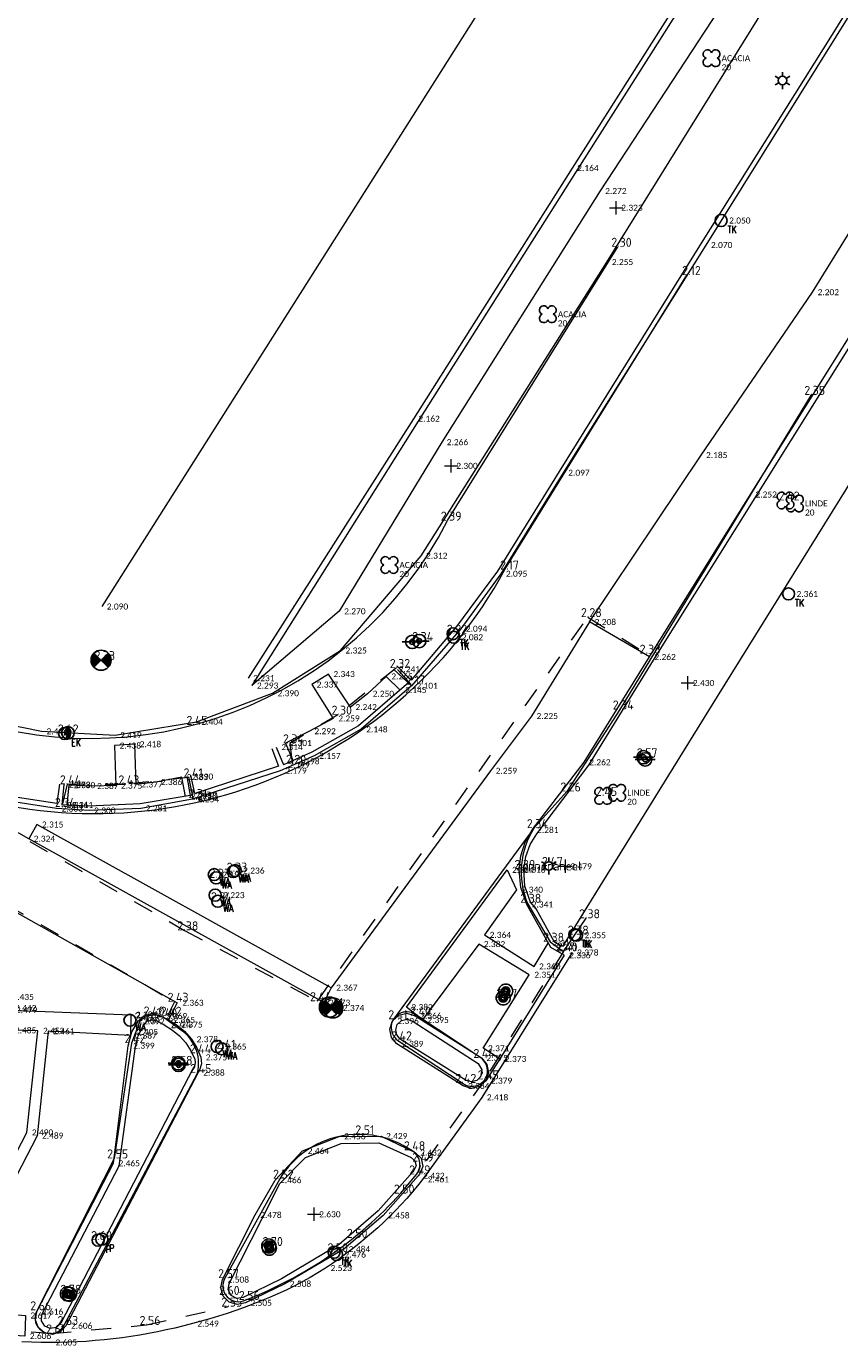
# Model space of a CAD drawing. Header units: metres. Extents: x 152089 to 154194, y 463573 to 464275.
# Tile 25 of 35: x 153844 to 153869, y 463845 to 463884. Entities that reach past the tile are written whole.
import ezdxf
from ezdxf.enums import TextEntityAlignment as Align
from ezdxf.lldxf.tags import DXFTag

# ---------------------------------------------------------------- set-up
doc = ezdxf.new("R2010")
doc.units = ezdxf.units.M
doc.header["$MEASUREMENT"] = 0
doc.linetypes.add('XX-HIDDEN', pattern=[4, 2, -2])
for name, color, linetype, lineweight, true_color in [('B-ME-AL-HOOGTELABEL_HOOGTEMERK-S', 1, 'Continuous', 0, 0xff0000), ('B-ME-VH-KANTOPSLUITING_TROTTOIRBAND_130 150-G', 7, 'VH-TROTTOIRBAND_130-150', 0, 0xff7fdf), ('B-ME-VH-KANTOPSLUITING_TROTTOIRBAND_180 200-G', 7, 'VH-TROTTOIRBAND_180-200', 0, 0xff7fff), ('B-ME-VH-VERHARDING_KLINKERS-G', 40, 'Continuous', 0, 0xffbf00), ('B-ME-VW-MARKERING-G', 4, 'Continuous', 0, 0x00ffff)]:
    doc.layers.add(name, color=color, linetype=linetype, lineweight=lineweight, true_color=true_color)
for name, color, linetype in [('B-ME-GR-BOOM-S', 100, 'Continuous'), ('B-ME-IE-MEUBILAIR_LICHTMAST-S', 1, 'Continuous'), ('B-ME-IE-MEUBILAIR_PAAL-S', 1, 'Continuous'), ('B-ME-IE-MEUBILAIR_TROTTOIRKOLK-S', 1, 'Continuous'), ('B-ME-IE-MEUBILAIR_VERKEERSBORD-S', 1, 'Continuous'), ('B-ME-IE-MEUBILAIR_VERKEERSLICHT-S', 1, 'Continuous'), ('B-ME-KL-ELEKTRA_KAST-S', 1, 'Continuous'), ('B-ME-KL-WATER_AFSLUITER-S', 1, 'Continuous'), ('B-ME-RI-PUT-S', 1, 'Continuous'), ('B-ME-XX-TEKST-S', 1, 'Continuous'), ('X-XX-AL-MEETPUNT_DATA_HOOGTE-T', 7, 'Continuous')]:
    doc.layers.add(name, color=color, linetype=linetype)
for name, color, linetype, lineweight in [('B-ME-VH-KANTOPSLUITING_VOORKANTBAND-G', 210, 'Continuous', 18), ('B-ME-VH-MATERIAALGRENS-G', 243, 'XX-HIDDEN', 18), ('B-ME-VH-VERHARDING_ASFALT-G', 2, 'Continuous', 18), ('B-ME-VH-VERHARDING_TEGEL-G', 24, 'Continuous', 18)]:
    doc.layers.add(name, color=color, linetype=linetype, lineweight=lineweight)
doc.styles.add('18_100', font='romans', dxfattribs={"width": 0.8, "height": 0.18})
doc.styles.add('18_200', font='romans', dxfattribs={"width": 0.8, "height": 0.36})
doc.styles.add('NLCS-ISO-ANNOTATIVE-T18', font='txt', dxfattribs={"height": 1.8})
doc.styles.add('SLK', font='calibri.ttf', dxfattribs={"height": 0.3})
tags = doc.linetypes.add('VH-TROTTOIRBAND_130-150', pattern=[15, 5, -2, 2, -2, 2, -2]).pattern_tags.tags
tags[14:15] = [DXFTag(74, 4), DXFTag(75, 0), DXFTag(340, '0'), DXFTag(46, 1.0), DXFTag(50, 0.0), DXFTag(44, 0.0), DXFTag(45, 0.0)]
tags[12:13] = [DXFTag(74, 4), DXFTag(75, 0), DXFTag(340, '0'), DXFTag(46, 1.0), DXFTag(50, 0.0), DXFTag(44, 0.0), DXFTag(45, 0.0)]
tags[10:11] = [DXFTag(74, 4), DXFTag(75, 0), DXFTag(340, '0'), DXFTag(46, 1.0), DXFTag(50, 0.0), DXFTag(44, 0.0), DXFTag(45, 0.0)]
tags[8:9] = [DXFTag(74, 4), DXFTag(75, 0), DXFTag(340, '0'), DXFTag(46, 1.0), DXFTag(50, 0.0), DXFTag(44, 0.0), DXFTag(45, 0.0)]
tags[6:7] = [DXFTag(74, 4), DXFTag(75, 0), DXFTag(340, '0'), DXFTag(46, 1.0), DXFTag(50, 0.0), DXFTag(44, 0.0), DXFTag(45, 0.0)]
tags[4:5] = [DXFTag(74, 4), DXFTag(75, 0), DXFTag(340, '0'), DXFTag(46, 1.0), DXFTag(50, 0.0), DXFTag(44, 0.0), DXFTag(45, 0.0)]
tags = doc.linetypes.add('VH-TROTTOIRBAND_180-200', pattern=[20, 10, -2, 2, -2, 2, -2]).pattern_tags.tags
tags[14:15] = [DXFTag(74, 4), DXFTag(75, 0), DXFTag(340, '0'), DXFTag(46, 1.0), DXFTag(50, 0.0), DXFTag(44, 0.0), DXFTag(45, 0.0)]
tags[12:13] = [DXFTag(74, 4), DXFTag(75, 0), DXFTag(340, '0'), DXFTag(46, 1.0), DXFTag(50, 0.0), DXFTag(44, 0.0), DXFTag(45, 0.0)]
tags[10:11] = [DXFTag(74, 4), DXFTag(75, 0), DXFTag(340, '0'), DXFTag(46, 1.0), DXFTag(50, 0.0), DXFTag(44, 0.0), DXFTag(45, 0.0)]
tags[8:9] = [DXFTag(74, 4), DXFTag(75, 0), DXFTag(340, '0'), DXFTag(46, 1.0), DXFTag(50, 0.0), DXFTag(44, 0.0), DXFTag(45, 0.0)]
tags[6:7] = [DXFTag(74, 4), DXFTag(75, 0), DXFTag(340, '0'), DXFTag(46, 1.0), DXFTag(50, 0.0), DXFTag(44, 0.0), DXFTag(45, 0.0)]
tags[4:5] = [DXFTag(74, 4), DXFTag(75, 0), DXFTag(340, '0'), DXFTag(46, 1.0), DXFTag(50, 0.0), DXFTag(44, 0.0), DXFTag(45, 0.0)]

# ---------------------------------------------------------------- blocks, each defined once
blk = doc.blocks.new('electrakast')
at = {"ltscale": 2}
blk.add_ellipse((0, 0), major_axis=(-0.127, 0.127), ratio=1, start_param=3.926991, end_param=10.210176, dxfattribs=at)
at = {"ltscale": 2, "style": '18_100', "width": 0.8}
blk.add_text('EK', height=0.216, dxfattribs=at).set_placement((0.193, -0.375))
at = {"style": '18_200', "width": 0.8}
blk.add_attdef('HOOGTE', (0.197, 0.236), '', height=0.25, dxfattribs=at)
blk = doc.blocks.new('put')
at = {"color": 0, "ltscale": 0.5}
for p, q in [((-0.3, 0), (0, 0)), ((-0.299, 0.028), (-0.028, 0.027)), ((-0.295, 0.055), (-0.055, 0.055)), ((-0.289, 0.083), (-0.083, 0.082)), ((-0.279, 0.11), (-0.11, 0.11)), ((-0.267, 0.137), (-0.138, 0.137)), ((-0.267, 0.137), (-0.138, 0.137)), ((-0.251, 0.165), (-0.165, 0.165)), ((-0.23, 0.192), (-0.192, 0.192)), ((0, 0), (0.3, 0)), ((0.027, 0.027), (0.298, 0.027)), ((0.055, 0.055), (0.295, 0.055)), ((0.082, 0.082), (0.288, 0.082)), ((0.11, 0.11), (0.279, 0.109)), ((0.137, 0.137), (0.267, 0.137)), ((0.165, 0.164), (0.251, 0.164)), ((0.192, 0.192), (0.23, 0.192)), ((-0.299, -0.027), (-0.027, -0.027)), ((-0.295, -0.055), (-0.055, -0.055)), ((-0.289, -0.082), (-0.082, -0.082)), ((-0.28, -0.109), (-0.11, -0.11)), ((-0.267, -0.137), (-0.137, -0.137)), ((-0.251, -0.164), (-0.165, -0.164)), ((-0.231, -0.192), (-0.192, -0.192)), ((0.027, -0.027), (0.298, -0.028)), ((0.054, -0.055), (0.295, -0.055)), ((0.082, -0.082), (0.288, -0.083)), ((0.109, -0.11), (0.279, -0.11)), ((0.137, -0.137), (0.267, -0.137)), ((0.164, -0.165), (0.251, -0.165)), ((0.191, -0.192), (0.23, -0.192))]:
    blk.add_line(p, q, dxfattribs=at)
at = {"ltscale": 0.5}
for p, q in [((0.212, 0.212), (-0.213, -0.212)), ((-0.212, 0.212), (0.212, -0.213))]:
    blk.add_line(p, q, dxfattribs=at)
blk.add_ellipse((0, 0), major_axis=(-0.212, 0.212), ratio=1, start_param=3.926991, end_param=10.210176, dxfattribs=at)
at = {"style": '18_200', "width": 0.8}
blk.add_attdef('HOOGTE', (0.402, 0.261), '', height=0.25, dxfattribs=at)
blk = doc.blocks.new('waterafsluiter')
at = {"ltscale": 2}
blk.add_ellipse((0, 0), major_axis=(-0.127, 0.127), ratio=1, start_param=1.570796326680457, end_param=7.853981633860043, dxfattribs=at)
at = {"ltscale": 2, "style": '18_200', "width": 0.8}
blk.add_text('WA', height=0.216, dxfattribs=at).set_placement((0.157, -0.322))
at = {"style": '18_200', "width": 0.8}
blk.add_attdef('HOOGTE', (0.227, 0.156), '', height=0.25, dxfattribs=at)
blk = doc.blocks.new('TROTTOIRKOLK')
at = {"ltscale": 2}
blk.add_ellipse((0, 0), major_axis=(-0.127, 0.127), ratio=1, start_param=3.926991, end_param=10.210176, dxfattribs=at)
at = {"ltscale": 2, "style": '18_100', "width": 0.8}
blk.add_text('TK', height=0.216, dxfattribs=at).set_placement((0.193, -0.375))
at = {"style": '18_200', "width": 0.8}
blk.add_attdef('HOOGTE', (0.214, 0.179), '', height=0.25, dxfattribs=at)
blk = doc.blocks.new('verkeersbord')
blk.add_line((-0.3, 0), (0.3, 0))
for radius in [0.2, 0.0745]:
    blk.add_circle((0, 0), radius)
at = {"style": '18_200', "width": 0.8}
blk.add_attdef('HOOGTE', (0.245, 0.178), '', height=0.25, dxfattribs=at)
blk = doc.blocks.new('boom')
for centre, major_axis, start_param, end_param in [((-0.122, 0.122), (-0.0916, 0.0916), 4.266828, 8.299543), ((0.122, 0.122), (0.0916, 0.0916), 4.266828, 8.299543), ((-0.122, -0.122), (0.0916, 0.0916), 1.125235, 5.15795), ((0.122, -0.122), (-0.0916, 0.0916), 1.125235, 5.15795)]:
    blk.add_ellipse(centre, major_axis=major_axis, ratio=1, start_param=start_param, end_param=end_param)
at = {"style": '18_200', "width": 0.8}
blk.add_attdef('HOOGTE', (0.314, 0.12), '', height=0.25, dxfattribs=at)
blk = doc.blocks.new('LICHTMAST')
at = {"ltscale": 0.1}
for p, q in [((-0.11, 0.063), (-0.219, 0.127)), ((0, 0.127), (0, 0.253)), ((0.11, 0.063), (0.219, 0.127)), ((-0.11, -0.063), (-0.219, -0.127)), ((0, -0.127), (0, -0.253)), ((0.11, -0.063), (0.219, -0.127))]:
    blk.add_line(p, q, dxfattribs=at)
blk.add_circle((0, 0), 0.127, dxfattribs=at)
at = {"style": '18_200', "width": 0.8}
blk.add_attdef('HOOGTE', (0.247, 0.242), '', height=0.25, dxfattribs=at)
blk = doc.blocks.new('SAL-TEKST-SO')
at = {"color": 0, "linetype": 'ByBlock', "lineweight": -2, "style": 'NLCS-ISO-ANNOTATIVE-T18'}
blk.add_attdef('TEKST', text='', height=1.8, dxfattribs=at).set_placement((0, 0), align=Align.MIDDLE_CENTER)
blk = doc.blocks.new('PAAL')
at = {"ltscale": 2}
blk.add_ellipse((0, 0), major_axis=(-0.181, 0), ratio=1, start_param=3.926991, end_param=10.210176, dxfattribs=at)
at = {"ltscale": 2, "style": '18_200', "width": 0.8}
blk.add_text('P', height=0.218, dxfattribs=at).set_placement((0.219, -0.382))
at = {"style": '18_200', "width": 0.8}
blk.add_attdef('HOOGTE', (0.236, 0.203), '', height=0.25, dxfattribs=at)
blk = doc.blocks.new('verkeerslicht')
h = blk.add_hatch()
h.set_pattern_fill('ANSI31', color=256, scale=0.0045, style=0)
h.set_pattern_definition([(45, (-99614.369806, -220088.543568), (-0.0101027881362, 0.0101027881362), [])])
edge = h.paths.add_edge_path()
edge.add_ellipse((0, 0), major_axis=(-0.0895, 0.0895), ratio=1, start_angle=0, end_angle=360)
edge = h.paths.add_edge_path(flags=16)
edge.add_arc((0, 0), 0.0678, 0, 360)
blk.add_circle((0, 0), 0.0678)
blk.add_ellipse((0, 0), major_axis=(0.149, 0.149), ratio=1)
blk.add_ellipse((0, 0), major_axis=(-0.0895, 0.0895), ratio=1, start_param=1.570796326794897, end_param=7.853981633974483)
at = {"style": '18_200', "width": 0.8}
blk.add_attdef('HOOGTE', (0.264, 0.21), '', height=0.25, dxfattribs=at)
blk = doc.blocks.new('hoogtemaat')
at = {"color": 0, "linetype": 'ByBlock'}
for points in [[(-0.2, 0, 0), (0.2, 0, 0)], [(0, -0.2, 0), (0, 0.2, 0)]]:
    blk.add_polyline3d(points, dxfattribs=at)
at = {"style": '18_200', "width": 0.8}
blk.add_attdef('HOOGTE', (0.247, 0.263), '', height=0.25, dxfattribs=at)
blk = doc.blocks.new('ELECTRAK')
h = blk.add_hatch(color=256)
edge = h.paths.add_edge_path()
edge.add_line((-0.013, 0.178), (-0.097, -0.064))
edge.add_line((-0.097, -0.064), (0.008, -0.021))
edge.add_line((0.008, -0.021), (-0.012, -0.104))
edge.add_line((-0.012, -0.104), (-0.042, -0.083))
edge.add_line((-0.042, -0.083), (-0.015, -0.172))
edge.add_line((-0.015, -0.172), (0.06, -0.117))
edge.add_line((0.06, -0.117), (0.024, -0.116))
edge.add_line((0.024, -0.116), (0.08, 0.056))
edge.add_line((0.08, 0.056), (-0.019, 0.014))
edge.add_line((-0.019, 0.014), (0.055, 0.156))
edge.add_arc((0.038, 0.218), 0.065, 218.3775, 285.2204, ccw=False)
blk.add_lwpolyline([(-0.013, 0.178), (-0.097, -0.064), (0.008, -0.021), (-0.012, -0.104), (-0.042, -0.083), (-0.015, -0.172), (0.06, -0.117), (0.024, -0.116), (0.08, 0.056), (-0.019, 0.014), (0.055, 0.156, -0.300218)], format="xyb", close=True)
blk.add_circle((0, 0), 0.188)
blk = doc.blocks.new('Verkeerslicht SLK', base_point=(2557.887, 2858.61))
h = blk.add_hatch()
h.set_pattern_fill('ANSI31', color=256, scale=0.0045, style=0, pattern_type=2)
h.set_pattern_definition([(45, (-97056.483087, -217229.933216), (-0.0101027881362, 0.0101027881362), [])])
edge = h.paths.add_edge_path()
edge.add_arc((2557.887, 2858.61), 0.127, 225, 585)
edge = h.paths.add_edge_path()
edge.add_arc((2557.887, 2858.61), 0.0678, 0, 360)
blk.add_circle((2557.887, 2858.61), 0.0678)
blk.add_ellipse((2557.887, 2858.61), major_axis=(0.149, 0.149), ratio=1)
blk.add_ellipse((2557.887, 2858.61), major_axis=(-0.0895, 0.0895), ratio=1, start_param=1.570796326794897, end_param=7.853981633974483)

msp = doc.modelspace()

# ---------------------------------------------------------------- linework, layer by layer
at = {"layer": 'B-ME-VH-KANTOPSLUITING_TROTTOIRBAND_130 150-G', "linetype": 'Continuous'}
for points in [[(153859.606, 463857.998), (153859.441, 463858.194), (153859.274, 463858.675), (153859.237, 463859.183), (153859.296, 463859.56), (153859.427, 463859.919), (153859.625, 463860.245), (153861.18, 463862.3), (153863.12, 463865.44), (153866.159, 463870.289), (153869.404, 463875.487), (153874.52, 463883.752), (153880.116, 463892.767), (153885.897, 463902.034), (153891.06, 463910.331), (153895.625, 463917.745), (153900.72, 463925.919), (153906.14, 463934.661), (153911.404, 463943.086), (153916.825, 463951.806), (153919.213, 463955.512), (153921.217, 463957.914), (153924.442, 463961.021)], [(153871.589, 463893.304), (153871.563, 463893.32), (153869.879, 463894.326), (153866.279, 463888.69), (153860.786, 463880.021), (153856.08, 463872.583), (153851.109, 463864.676)], [(153873.08, 463891.605), (153872.971, 463891.43), (153868.457, 463884.151), (153864.544, 463877.914), (153860.301, 463871.077), (153858.455, 463868.102), (153857.223, 463866.44), (153855.868, 463864.838), (153855.439, 463865.27)], [(153845.353, 463861.724), (153845.279, 463861.151), (153842.909, 463861.511), (153841.449, 463861.89), (153833.739, 463864.75), (153825.784, 463867.705)], [(153855.788, 463864.755), (153855.667, 463864.652), (153854.297, 463863.476), (153852.903, 463862.684), (153852.05, 463862.301)], [(153851.703, 463862.794), (153851.907, 463862.267), (153849.401, 463861.443), (153849.284, 463861.998)], [(153849.263, 463861.384), (153847.764, 463861.14), (153846.232, 463861.072), (153845.421, 463861.106)]]:
    msp.add_lwpolyline(points, dxfattribs=at)
at = {"layer": 'B-ME-VH-KANTOPSLUITING_TROTTOIRBAND_180 200-G', "linetype": 'Continuous'}
msp.add_lwpolyline([(153925.771, 463959.662), (153925.282, 463956.295), (153924.286, 463953.743), (153922.539, 463951.135), (153917.031, 463943.969), (153912.088, 463937.504), (153907.022, 463930.929), (153903.773, 463926.662), (153898.829, 463918.674), (153892.4, 463908.322), (153887.749, 463900.897), (153883.508, 463894.1), (153878.052, 463885.264), (153872.779, 463876.828), (153868.461, 463869.885), (153865.02, 463864.354), (153860.395, 463856.873), (153860.16, 463857.004), (153859.606, 463857.998)], dxfattribs=at)
for points in [[(153848.481, 463854.524), (153848.737, 463854.371), (153848.948, 463854.195), (153849.131, 463853.99), (153849.285, 463853.753), (153849.402, 463853.496), (153849.416, 463853.393), (153849.389, 463853.294), (153849.345, 463853.21), (153845.393, 463845.607), (153845.263, 463845.475), (153845.081, 463845.442), (153844.912, 463845.517), (153844.816, 463845.675), (153844.824, 463845.86), (153847.141, 463850.309), (153847.624, 463853.883), (153847.705, 463854.196), (153847.878, 463854.528), (153847.982, 463854.639), (153848.128, 463854.682), (153848.275, 463854.643), (153848.307, 463854.625), (153848.481, 463854.524)], [(153855.547, 463854.103), (153855.445, 463854.225), (153855.412, 463854.381), (153855.457, 463854.533), (153855.587, 463854.657), (153855.762, 463854.694), (153855.931, 463854.632), (153857.878, 463853.369), (153857.986, 463853.184), (153857.948, 463852.973), (153857.832, 463852.86), (153857.674, 463852.821), (153857.518, 463852.867), (153855.547, 463854.103)], [(153851.419, 463848.736), (153851.943, 463849.778), (153852.714, 463850.563), (153853.777, 463850.975), (153854.9, 463850.999), (153855.871, 463850.562), (153855.985, 463850.459), (153856.017, 463850.308), (153855.955, 463850.167), (153855.918, 463850.126), (153854.888, 463848.962), (153853.72, 463847.96), (153851.99, 463846.928), (153850.852, 463846.374), (153850.845, 463846.371), (153850.656, 463846.344), (153850.487, 463846.433), (153850.401, 463846.604), (153850.431, 463846.792), (153851.419, 463848.736)]]:
    msp.add_lwpolyline(points, close=True, dxfattribs=at)
at = {"layer": 'B-ME-VH-KANTOPSLUITING_VOORKANTBAND-G'}
for points in [[(153707.279, 463913.737), (153722.316, 463908.094), (153732.07, 463904.292), (153742.401, 463900.472), (153748.73, 463897.744), (153753.928, 463895.725), (153765.636, 463891.089), (153774.578, 463887.788), (153778.705, 463886.223), (153787.418, 463882.92), (153790.287, 463881.773), (153796.433, 463879.032), (153801.031, 463876.799), (153801.964, 463876.384), (153809.847, 463873.533), (153822.41, 463868.766), (153831.74, 463865.412), (153841.349, 463861.8, 0.37793), (153858.675, 463868.145), (153864.114, 463876.955)], [(153867.831, 463873.371), (153862.109, 463863.96), (153860.528, 463861.508), (153859.54, 463860.411, 0.241157), (153859.344, 463858.179), (153860.027, 463857.011), (153860.427, 463856.722), (153861.102, 463857.714)]]:
    msp.add_lwpolyline(points, format="xyb", dxfattribs=at)
for points in [[(153849.478, 463853.085, 0.338167), (153848.9, 463854.426), (153848.455, 463854.753, 0.328464), (153847.759, 463854.637), (153847.505, 463853.984), (153846.99, 463850.533), (153844.689, 463845.989, 1.029428), (153845.497, 463845.547)], [(153856.045, 463854.803, 1.053227), (153855.475, 463854.064), (153857.401, 463852.79, 1.033143), (153857.954, 463853.536)], [(153856.03, 463850.054, 0.466437), (153855.876, 463850.775, 0.426701), (153851.94, 463849.924), (153850.302, 463846.951, 0.747055), (153850.925, 463846.298, 0.116411), (153855.552, 463849.479)]]:
    msp.add_lwpolyline(points, format="xyb", close=True, dxfattribs=at)
at = {"layer": 'B-ME-VH-MATERIAALGRENS-G', "ltscale": 0.3}
for points in [[(153779.477, 463883.751), (153786.836, 463881.07), (153789.542, 463879.993), (153793.005, 463878.429), (153801.274, 463874.629), (153802.361, 463873.938), (153810.926, 463870.854), (153821.786, 463866.795), (153830.974, 463863.455), (153840.638, 463859.938), (153848.797, 463855.216), (153848.586, 463854.799)], [(153841.349, 463861.8), (153849.09, 463857.354), (153853.069, 463855.235), (153861.153, 463866.724), (153862.914, 463865.629)], [(153855.868, 463864.708), (153855.422, 463865.201), (153853.683, 463863.805), (153852.246, 463862.948), (153852.313, 463862.336)], [(153849.357, 463861.309), (153849.221, 463861.931), (153847.326, 463861.721), (153845.587, 463861.722), (153845.427, 463861.044)], [(153860.427, 463856.722), (153858.076, 463852.896), (153856.03, 463850.054)], [(153845.106, 463845.296), (153842.648, 463845.448), (153840.227, 463846)], [(153845.106, 463845.296), (153847.959, 463845.55), (153850.404, 463846.098)]]:
    msp.add_lwpolyline(points, dxfattribs=at)
at = {"layer": 'B-ME-VH-VERHARDING_ASFALT-G', "linetype": 'Continuous'}
for points in [[(153871.665, 463893.415), (153869.847, 463894.573), (153865.69, 463897.149), (153846.62, 463867.04)], [(153860.685, 463856.69), (153857.985, 463852.359), (153856.214, 463849.904), (153856.06, 463849.712), (153855.902, 463849.524), (153855.74, 463849.338), (153855.574, 463849.156), (153855.403, 463848.977), (153855.23, 463848.801), (153855.052, 463848.629), (153854.871, 463848.46), (153854.687, 463848.295), (153854.499, 463848.134), (153854.309, 463847.977), (153854.115, 463847.823), (153853.918, 463847.674), (153853.719, 463847.529), (153853.516, 463847.389), (153853.312, 463847.253), (153853.083, 463847.109), (153852.851, 463846.972), (153852.615, 463846.84), (153852.375, 463846.715), (153852.133, 463846.595), (153851.887, 463846.481), (153851.639, 463846.372), (153851.388, 463846.268), (153851.135, 463846.169), (153850.881, 463846.074), (153850.624, 463845.984), (153850.367, 463845.897), (153849.848, 463845.737), (153849.328, 463845.59), (153849.069, 463845.522), (153848.809, 463845.459), (153848.547, 463845.4), (153848.285, 463845.345), (153848.021, 463845.294), (153847.757, 463845.248), (153847.492, 463845.205), (153847.226, 463845.168), (153846.959, 463845.134), (153846.692, 463845.105), (153846.425, 463845.081), (153846.157, 463845.06), (153845.89, 463845.045), (153845.622, 463845.034), (153845.354, 463845.028), (153845.087, 463845.026), (153844.802, 463845.029), (153844.516, 463845.036), (153844.231, 463845.048)]]:
    msp.add_lwpolyline(points, dxfattribs=at)
at = {"layer": 'B-ME-VH-VERHARDING_KLINKERS-G', "linetype": 'Continuous'}
for points in [[(153862.996, 463865.532), (153866.018, 463870.391), (153869.268, 463875.579), (153874.389, 463883.857), (153879.986, 463892.843), (153885.736, 463902.085), (153890.929, 463910.456), (153895.518, 463917.862), (153900.612, 463926.024), (153906.026, 463934.754), (153911.311, 463943.206), (153916.696, 463951.911), (153919.058, 463955.562), (153921.085, 463958.014), (153924.289, 463961.162), (153924.536, 463961.34), (153924.824, 463961.434), (153925.128, 463961.437), (153925.419, 463961.349), (153925.719, 463961.126), (153925.916, 463960.808), (153925.982, 463960.439)], [(153869.847, 463894.573), (153866.161, 463888.784), (153860.688, 463880.155), (153855.938, 463872.659), (153850.996, 463864.897)], [(153870.547, 463893.927), (153870.515, 463893.87), (153867.218, 463888.172), (153861.524, 463879.472), (153856.787, 463871.956), (153853.719, 463866.899), (153851.109, 463864.676)], [(153873.205, 463891.528), (153868.58, 463884.101), (153864.687, 463877.853), (153860.419, 463871.042), (153858.554, 463868.022), (153857.357, 463866.376), (153855.879, 463864.67), (153854.377, 463863.367), (153852.973, 463862.574), (153851.958, 463862.127), (153849.336, 463861.274), (153847.783, 463861.003), (153846.242, 463860.938), (153845.268, 463860.996), (153842.886, 463861.371), (153841.403, 463861.758)], [(153828.68, 463864.27), (153840.819, 463859.711), (153848.876, 463855.187), (153848.618, 463854.677)]]:
    msp.add_lwpolyline(points, dxfattribs=at)
at = {"layer": 'B-ME-VH-VERHARDING_TEGEL-G', "linetype": 'Continuous'}
for p, q in [((153855.879, 463864.67), (153855.348, 463865.166)), ((153851.839, 463862.834), (153852.05, 463862.301)), ((153849.163, 463861.954), (153849.263, 463861.384)), ((153845.489, 463861.715), (153845.421, 463861.106)), ((153858.525, 463853.508), (153858.104, 463852.855))]:
    msp.add_line(p, q, dxfattribs=at)
for points in [[(153826.833, 463869.561), (153837.187, 463865.718), (153840.614, 463864.416), (153842.557, 463863.77), (153844.817, 463863.308), (153847.02, 463863.194), (153849.448, 463863.593), (153851.725, 463864.447), (153853.756, 463865.725), (153856.167, 463868.56), (153861.722, 463877.344), (153868.084, 463887.589), (153871.215, 463892.752), (153872.679, 463891.855)], [(153860.446, 463856.607), (153860.053, 463856.842), (153859.328, 463858.128), (153859.151, 463858.634), (153859.1, 463859.168), (153859.152, 463859.587), (153859.283, 463859.989), (153859.488, 463860.358), (153861.047, 463862.383), (153862.996, 463865.532), (153861.208, 463866.578), (153859.47, 463863.765), (153858.248, 463862.126), (153853.479, 463855.639), (153853.26, 463855.191), (153844.435, 463860.096), (153841.809, 463861.579), (153841.567, 463861.716)], [(153855.543, 463864.541), (153855.129, 463864.951), (153854.57, 463864.431), (153854.056, 463864.032), (153853.396, 463865.02), (153852.897, 463864.706), (153853.542, 463863.692), (153852.828, 463863.312), (153852.11, 463862.957), (153852.342, 463862.411)], [(153849.125, 463861.356), (153849.01, 463861.938), (153848.236, 463861.79), (153847.651, 463861.718), (153847.605, 463862.923), (153847.004, 463862.88), (153847.041, 463861.683), (153846.33, 463861.671), (153845.636, 463861.697), (153845.574, 463861.105)], [(153856.206, 463854.673), (153855.729, 463855.057), (153858.74, 463859.163), (153859.023, 463858.571), (153858.069, 463857.219), (153859.546, 463856.275), (153859.965, 463856.972), (153859.972, 463856.985)], [(153860.446, 463856.607), (153858.525, 463853.508), (153858.02, 463853.827), (153859.404, 463856.026), (153857.894, 463856.943), (153856.206, 463854.673)]]:
    msp.add_lwpolyline(points, dxfattribs=at)
at = {"layer": 'B-ME-VH-VERHARDING_TEGEL-G'}
msp.add_lwpolyline([(153802.808, 463878.426), (153811.681, 463875.132), (153823.593, 463870.684), (153832.258, 463867.524), (153841.949, 463863.909, 0.383831), (153856.961, 463869.61), (153862.047, 463877.801)], format="xyb", dxfattribs=at)
msp.add_lwpolyline([(153859.54, 463860.411), (153855.344, 463854.695)], dxfattribs=at)
at = {"layer": 'B-ME-VH-VERHARDING_TEGEL-G', "linetype": 'Continuous'}
for points in [[(153847.475, 463854.206), (153845.017, 463854.334), (153844.683, 463851.212), (153842.034, 463846.096), (153843.064, 463845.94), (153844.337, 463845.833), (153844.318, 463845.219), (153843.337, 463845.276), (153842.363, 463845.406), (153841.519, 463845.579), (153840.687, 463845.807), (153840.831, 463846.387), (153841.715, 463846.169), (153844.379, 463851.309), (153844.711, 463854.35), (153843.872, 463854.364), (153843.903, 463854.968), (153847.49, 463854.83), (153847.475, 463854.206)], [(153848.618, 463854.677), (153848.846, 463854.536), (153849.096, 463854.337), (153849.307, 463854.097), (153849.466, 463853.838), (153849.58, 463853.556), (153849.6, 463853.362), (153849.545, 463853.175), (153849.505, 463853.098), (153845.548, 463845.526), (153845.383, 463845.344), (153845.149, 463845.267), (153844.908, 463845.314), (153844.721, 463845.474), (153844.637, 463845.706), (153844.677, 463845.949), (153846.97, 463850.387), (153847.41, 463853.901), (153847.514, 463854.316), (153847.711, 463854.634), (153847.88, 463854.798), (153848.105, 463854.863), (153848.335, 463854.815), (153848.383, 463854.791), (153848.618, 463854.677)], [(153857.972, 463853.539), (153858.136, 463853.345), (153858.184, 463853.096), (153858.104, 463852.855), (153857.916, 463852.684), (153857.668, 463852.627), (153857.424, 463852.7), (153855.447, 463853.958), (153855.279, 463854.151), (153855.229, 463854.401), (153855.309, 463854.644), (153855.498, 463854.815), (153855.747, 463854.872), (153855.992, 463854.797), (153857.972, 463853.539)], [(153851.207, 463848.84), (153851.802, 463849.882), (153852.627, 463850.754), (153853.719, 463851.192), (153854.97, 463851.201), (153855.992, 463850.708), (153856.174, 463850.535), (153856.224, 463850.289), (153856.122, 463850.059), (153856.082, 463850.013), (153855.034, 463848.827), (153853.856, 463847.818), (153852.091, 463846.781), (153850.916, 463846.213), (153850.668, 463846.162), (153850.426, 463846.236), (153850.249, 463846.416), (153850.179, 463846.66), (153850.233, 463846.907), (153850.234, 463846.907), (153851.207, 463848.84)]]:
    msp.add_lwpolyline(points, close=True, dxfattribs=at)
at = {"layer": 'B-ME-VW-MARKERING-G', "linetype": 'Continuous'}
for points in [[(153861.208, 463866.578), (153864.539, 463871.57), (153867.876, 463876.443), (153873.125, 463884.935), (153878.494, 463893.597), (153884.25, 463902.875), (153889.422, 463911.182), (153894.103, 463918.828), (153899.172, 463926.937), (153904.655, 463935.769), (153909.842, 463944.136), (153915.331, 463952.948), (153919.437, 463959.457), (153922.047, 463963.625)], [(153853.479, 463855.639), (153844.68, 463860.52), (153844.435, 463860.096)]]:
    msp.add_lwpolyline(points, dxfattribs=at)

# ---------------------------------------------------------------- block references
at = {"layer": 'B-ME-AL-HOOGTELABEL_HOOGTEMERK-S'}
for p in [(153862.004, 463878.969), (153857.071, 463871.248), (153864.147, 463864.755), (153860.486, 463859.27), (153852.971, 463848.862)]:
    msp.add_blockref('hoogtemaat', p, dxfattribs=at)
at = {"layer": 'B-ME-GR-BOOM-S'}
for p in [(153864.854, 463883.442), (153859.957, 463875.783), (153867.066, 463870.212), (153867.348, 463870.123), (153855.22, 463868.283), (153862.032, 463861.47), (153861.614, 463861.375)]:
    msp.add_blockref('boom', p, dxfattribs=at)
at = {"layer": 'B-ME-IE-MEUBILAIR_LICHTMAST-S'}
for p in [(153866.977, 463882.773), (153859.989, 463859.281)]:
    msp.add_blockref('LICHTMAST', p, dxfattribs=at)
at = {"layer": 'B-ME-IE-MEUBILAIR_PAAL-S'}
for p in [(153846.619, 463848.119), (153846.511, 463848.089)]:
    msp.add_blockref('PAAL', p, dxfattribs=at)
at = {"layer": 'B-ME-IE-MEUBILAIR_TROTTOIRKOLK-S'}
for p in [(153865.14, 463878.587), (153867.157, 463867.417), (153857.125, 463866.226), (153857.144, 463866.122), (153860.764, 463857.225), (153860.816, 463857.209), (153853.567, 463847.726), (153853.64, 463847.657)]:
    msp.add_blockref('TROTTOIRKOLK', p, dxfattribs=at)
at = {"layer": 'B-ME-IE-MEUBILAIR_VERKEERSBORD-S'}
for p in [(153855.905, 463865.982), (153856.112, 463866.008), (153862.82, 463862.531), (153862.869, 463862.465), (153848.907, 463853.379), (153848.917, 463853.33)]:
    msp.add_blockref('verkeersbord', p, dxfattribs=at)
at = {"layer": 'B-ME-IE-MEUBILAIR_VERKEERSLICHT-S'}
for name, p in [('verkeerslicht', (153858.625, 463855.334)), ('Verkeerslicht SLK', (153858.699, 463855.537)), ('verkeerslicht', (153851.616, 463847.912)), ('Verkeerslicht SLK', (153851.63, 463847.848)), ('verkeerslicht', (153845.592, 463846.482)), ('Verkeerslicht SLK', (153845.653, 463846.467))]:
    msp.add_blockref(name, p, dxfattribs=at)
at = {"layer": 'B-ME-KL-ELEKTRA_KAST-S'}
for name, p in [('electrakast', (153845.508, 463863.243)), ('ELECTRAK', (153845.607, 463863.263))]:
    msp.add_blockref(name, p, dxfattribs=at)
at = {"layer": 'B-ME-KL-WATER_AFSLUITER-S'}
for p in [(153849.983, 463859.02), (153850.039, 463858.924), (153850.551, 463859.11), (153850.607, 463859.142), (153850.011, 463858.407), (153850.092, 463858.225), (153847.462, 463854.665), (153850.067, 463853.878), (153850.202, 463853.812)]:
    msp.add_blockref('waterafsluiter', p, dxfattribs=at)
at = {"layer": 'B-ME-RI-PUT-S'}
for p in [(153846.599, 463865.435), (153853.426, 463855.058), (153853.529, 463855.033)]:
    msp.add_blockref('put', p, dxfattribs=at)
at = {"layer": 'B-ME-XX-TEKST-S', "xscale": 0.15, "yscale": 0.15, "zscale": 0.15}
msp.add_blockref('SAL-TEKST-SO', (153859.989, 463859.281), dxfattribs=at).add_auto_attribs({'TEKST': 'zonnepaneel'})

# ---------------------------------------------------------------- texts
at = {"layer": 'B-ME-AL-HOOGTELABEL_HOOGTEMERK-S', "style": 'SLK'}
for s, p in [('2.323', (153862.154, 463878.879)), ('2.300', (153857.221, 463871.158)), ('2.430', (153864.297, 463864.665)), ('2.479', (153860.636, 463859.18)), ('2.630', (153853.121, 463848.772))]:
    msp.add_text(s, height=0.18, dxfattribs=at).set_placement(p)
at = {"layer": 'B-ME-GR-BOOM-S', "style": 'SLK'}
for s, p in [('ACACIA', (153865.154, 463883.352)), ('20', (153865.154, 463883.082)), ('ACACIA', (153860.257, 463875.693)), ('20', (153860.257, 463875.423)), ('LINDE', (153867.648, 463870.033)), ('20', (153867.648, 463869.763)), ('ACACIA', (153855.52, 463868.193)), ('20', (153855.52, 463867.923)), ('LINDE', (153862.332, 463861.38)), ('20', (153862.332, 463861.11))]:
    msp.add_text(s, height=0.18, dxfattribs=at).set_placement(p)
at = {"layer": 'B-ME-IE-MEUBILAIR_TROTTOIRKOLK-S', "style": 'SLK'}
for s, p in [('2.050', (153865.38, 463878.497)), ('2.361', (153867.397, 463867.327)), ('2.082', (153857.384, 463866.032)), ('2.355', (153861.056, 463857.119)), ('2.476', (153853.88, 463847.567))]:
    msp.add_text(s, height=0.18, dxfattribs=at).set_placement(p)
at = {"layer": 'B-ME-KL-WATER_AFSLUITER-S', "style": 'SLK'}
for s, p in [('2.195', (153850.223, 463858.93)), ('2.236', (153850.847, 463859.052)), ('2.223', (153850.251, 463858.317)), ('2.400', (153847.702, 463854.575)), ('2.365', (153850.307, 463853.788))]:
    msp.add_text(s, height=0.18, dxfattribs=at).set_placement(p)
at = {"layer": 'B-ME-RI-PUT-S', "style": 'SLK'}
msp.add_text('2.374', height=0.18, dxfattribs=at).set_placement((153853.829, 463854.943))
at = {"layer": 'B-ME-VH-VERHARDING_ASFALT-G', "style": 'SLK'}
for s, p in [('2.090', (153846.77, 463866.95)), ('2.378', (153860.835, 463856.6)), ('2.418', (153858.135, 463852.269)), ('2.461', (153856.364, 463849.814)), ('2.523', (153853.462, 463847.163)), ('2.549', (153849.478, 463845.5)), ('2.605', (153845.237, 463844.936))]:
    msp.add_text(s, height=0.18, dxfattribs=at).set_placement(p)
at = {"layer": 'B-ME-VH-VERHARDING_KLINKERS-G', "style": 'SLK'}
for s, p in [('2.164', (153860.838, 463880.065)), ('2.272', (153861.674, 463879.382)), ('2.070', (153864.837, 463877.763)), ('2.162', (153856.088, 463872.569)), ('2.266', (153856.937, 463871.866)), ('2.097', (153860.569, 463870.952)), ('2.252', (153866.168, 463870.301)), ('2.095', (153858.704, 463867.932)), ('2.270', (153853.869, 463866.809)), ('2.094', (153857.507, 463866.286)), ('2.262', (153863.146, 463865.442)), ('2.231', (153851.146, 463864.807)), ('2.293', (153851.259, 463864.586)), ('2.101', (153856.029, 463864.58)), ('2.148', (153854.527, 463863.277)), ('2.157', (153853.123, 463862.484)), ('2.179', (153852.108, 463862.037)), ('2.254', (153849.486, 463861.184)), ('2.303', (153845.418, 463860.906)), ('2.300', (153846.392, 463860.848)), ('2.281', (153847.933, 463860.913)), ('2.435', (153843.949, 463855.271)), ('2.442', (153844.026, 463854.943)), ('2.363', (153849.026, 463855.097)), ('2.365', (153848.768, 463854.587))]:
    msp.add_text(s, height=0.18, dxfattribs=at).set_placement(p)
at = {"layer": 'B-ME-VH-VERHARDING_TEGEL-G', "style": 'SLK'}
for s, p in [('2.255', (153861.872, 463877.254)), ('2.312', (153856.317, 463868.47)), ('2.208', (153861.358, 463866.488)), ('2.325', (153853.906, 463865.635)), ('2.262', (153863.146, 463865.442)), ('2.343', (153853.546, 463864.93)), ('2.265', (153855.279, 463864.861)), ('2.241', (153855.498, 463865.076)), ('2.390', (153851.875, 463864.357)), ('2.337', (153853.047, 463864.616)), ('2.250', (153854.72, 463864.341)), ('2.145', (153855.693, 463864.451)), ('2.101', (153856.029, 463864.58)), ('2.242', (153854.206, 463863.942)), ('2.259', (153853.692, 463863.602)), ('2.225', (153859.62, 463863.675)), ('2.446', (153844.967, 463863.218)), ('2.404', (153849.598, 463863.503)), ('2.292', (153852.978, 463863.222)), ('2.438', (153847.154, 463862.79)), ('2.419', (153847.17, 463863.104)), ('2.418', (153847.755, 463862.833)), ('2.314', (153851.989, 463862.744)), ('2.301', (153852.26, 463862.867)), ('2.199', (153852.2, 463862.211)), ('2.198', (153852.492, 463862.321)), ('2.259', (153858.398, 463862.036)), ('2.262', (153861.197, 463862.293)), ('2.373', (153845.639, 463861.625)), ('2.380', (153845.786, 463861.607)), ('2.387', (153846.48, 463861.581)), ('2.375', (153847.191, 463861.593)), ('2.377', (153847.801, 463861.628)), ('2.386', (153848.386, 463861.7)), ('2.383', (153849.16, 463861.848)), ('2.390', (153849.313, 463861.864)), ('2.291', (153849.275, 463861.266)), ('2.293', (153849.413, 463861.294)), ('2.316', (153845.571, 463861.016)), ('2.311', (153845.724, 463861.015)), ('2.324', (153844.585, 463860.006)), ('2.281', (153859.638, 463860.268)), ('2.304', (153858.89, 463859.073)), ('2.318', (153859.25, 463859.078)), ('2.340', (153859.173, 463858.481)), ('2.341', (153859.478, 463858.038)), ('2.382', (153858.044, 463856.853)), ('2.364', (153858.219, 463857.129)), ('2.318', (153860.115, 463856.882)), ('2.341', (153860.203, 463856.752)), ('2.336', (153860.596, 463856.517)), ('2.360', (153859.696, 463856.185)), ('2.351', (153859.554, 463855.936)), ('2.367', (153853.629, 463855.549)), ('2.479', (153844.053, 463854.878)), ('2.373', (153853.41, 463855.101)), ('2.382', (153855.879, 463854.967)), ('2.381', (153847.64, 463854.74)), ('2.392', (153847.861, 463854.544)), ('2.369', (153848.533, 463854.701)), ('2.365', (153848.768, 463854.587)), ('2.375', (153848.996, 463854.446)), ('2.396', (153855.459, 463854.554)), ('2.366', (153856.142, 463854.707)), ('2.395', (153856.356, 463854.583)), ('2.485', (153844.022, 463854.274)), ('2.452', (153844.861, 463854.26)), ('2.461', (153845.167, 463854.244)), ('2.387', (153847.625, 463854.116)), ('2.405', (153847.664, 463854.226)), ('2.399', (153847.56, 463853.811)), ('2.378', (153849.457, 463854.007)), ('2.389', (153855.597, 463853.868)), ('2.371', (153858.17, 463853.737)), ('2.375', (153849.73, 463853.466)), ('2.375', (153858.122, 463853.449)), ('2.373', (153858.675, 463853.418)), ('2.388', (153849.655, 463853.008)), ('2.384', (153857.574, 463852.61)), ('2.379', (153858.254, 463852.765)), ('2.490', (153844.529, 463851.219)), ('2.489', (153844.833, 463851.122)), ('2.456', (153853.869, 463851.102)), ('2.429', (153855.12, 463851.111)), ('2.464', (153852.777, 463850.664)), ('2.432', (153856.142, 463850.618)), ('2.465', (153847.12, 463850.297)), ('2.466', (153851.952, 463849.792)), ('2.432', (153856.232, 463849.923)), ('2.478', (153851.357, 463848.75)), ('2.458', (153855.184, 463848.737)), ('2.484', (153854.006, 463847.728)), ('2.508', (153850.384, 463846.817)), ('2.508', (153852.241, 463846.691)), ('2.616', (153844.827, 463845.859)), ('2.505', (153851.066, 463846.123)), ('2.617', (153844.487, 463845.743)), ('2.606', (153845.698, 463845.436)), ('2.606', (153844.468, 463845.129))]:
    msp.add_text(s, height=0.18, dxfattribs=at).set_placement(p)
at = {"layer": 'B-ME-VW-MARKERING-G', "style": 'SLK'}
for s, p in [('2.202', (153868.026, 463876.353)), ('2.185', (153864.689, 463871.48)), ('2.208', (153861.358, 463866.488)), ('2.315', (153844.83, 463860.43)), ('2.324', (153844.585, 463860.006)), ('2.367', (153853.629, 463855.549))]:
    msp.add_text(s, height=0.18, dxfattribs=at).set_placement(p)
at = {"layer": 'X-XX-AL-MEETPUNT_DATA_HOOGTE-T', "style": 'NLCS-ISO-ANNOTATIVE-T18'}
for s, p in [('2.30', (153862.465, 463877.801)), ('2.12', (153864.532, 463876.955)), ('2.35', (153868.249, 463873.371)), ('2.42', (153867.484, 463870.212)), ('2.39', (153857.379, 463869.61)), ('2.17', (153859.093, 463868.145)), ('2.28', (153861.571, 463866.724)), ('2.22', (153857.543, 463866.226)), ('2.34', (153856.53, 463866.008)), ('2.33', (153847.017, 463865.435)), ('2.38', (153863.332, 463865.629)), ('2.32', (153855.84, 463865.201)), ('2.17', (153856.286, 463864.708)), ('2.34', (153862.527, 463863.96)), ('2.45', (153849.784, 463863.498)), ('2.30', (153854.101, 463863.805)), ('2.42', (153845.926, 463863.243)), ('2.34', (153852.664, 463862.948)), ('2.20', (153852.731, 463862.336)), ('2.57', (153863.238, 463862.531)), ('2.41', (153849.639, 463861.931)), ('2.44', (153846.005, 463861.722)), ('2.43', (153847.744, 463861.721)), ('2.26', (153860.946, 463861.508)), ('2.31', (153849.775, 463861.309)), ('2.30', (153850.096, 463861.235)), ('2.45', (153862.032, 463861.375)), ('2.34', (153845.845, 463861.044)), ('2.34', (153859.958, 463860.411)), ('2.33', (153850.969, 463859.11)), ('2.39', (153859.583, 463859.191)), ('2.47', (153860.407, 463859.281)), ('2.33', (153850.457, 463858.924)), ('2.34', (153850.51, 463858.225)), ('2.38', (153859.762, 463858.179)), ('2.38', (153861.52, 463857.714)), ('2.38', (153849.508, 463857.354)), ('2.38', (153861.182, 463857.225)), ('2.38', (153860.445, 463857.011)), ('2.40', (153860.845, 463856.722)), ('2.43', (153849.215, 463855.216)), ('2.44', (153853.487, 463855.235)), ('2.47', (153859.043, 463855.334)), ('2.40', (153848.493, 463854.807)), ('2.40', (153848.873, 463854.753)), ('2.42', (153849.004, 463854.799)), ('2.41', (153853.844, 463855.058)), ('2.40', (153856.463, 463854.803)), ('2.41', (153848.177, 463854.637)), ('2.44', (153849.318, 463854.426)), ('2.41', (153855.762, 463854.695)), ('2.42', (153847.923, 463853.984)), ('2.42', (153855.893, 463854.064)), ('2.44', (153849.894, 463853.677)), ('2.41', (153850.62, 463853.812)), ('2.58', (153849.335, 463853.33)), ('2.44', (153858.372, 463853.536)), ('2.45', (153849.896, 463853.085)), ('2.42', (153857.819, 463852.79)), ('2.45', (153858.494, 463852.896)), ('2.51', (153854.77, 463851.252)), ('2.55', (153847.408, 463850.533)), ('2.48', (153856.294, 463850.775)), ('2.49', (153856.542, 463850.436)), ('2.49', (153856.448, 463850.054)), ('2.52', (153852.358, 463849.924)), ('2.50', (153855.97, 463849.479)), ('2.69', (153846.929, 463848.089)), ('2.50', (153854.564, 463848.156)), ('2.70', (153852.034, 463847.912)), ('2.50', (153853.985, 463847.726)), ('2.57', (153850.72, 463846.951)), ('2.78', (153846.01, 463846.482)), ('2.60', (153850.741, 463846.449)), ('2.55', (153850.822, 463846.098)), ('2.56', (153851.343, 463846.298)), ('2.66', (153845.107, 463845.989)), ('2.61', (153845.524, 463845.296)), ('2.63', (153845.915, 463845.547)), ('2.56', (153848.377, 463845.55))]:
    msp.add_text(s, height=0.27, dxfattribs=at).set_placement(p, align=Align.RIGHT)

doc.saveas('drawing.dxf')
